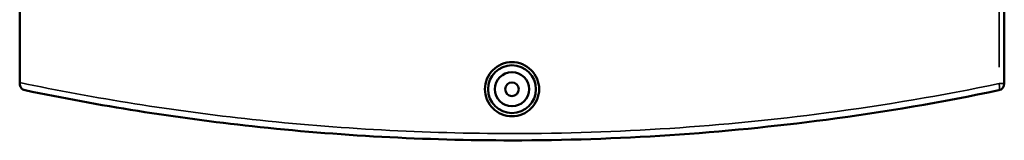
# Model space of a CAD drawing. Header units: millimetres. Extents: x -519 to 1054, y -357 to 828.
# Tile 8 of 10: x 305 to 593, y 509 to 544. Entities that reach past the tile are written whole.
import ezdxf

# ---------------------------------------------------------------- set-up
doc = ezdxf.new("R2010")
doc.units = ezdxf.units.MM
doc.layers.add('Visible (ANSI)', color=7, linetype='Continuous', lineweight=50)
doc.layers.add('Visible Narrow (ANSI)', color=7, linetype='Continuous', lineweight=35)

msp = doc.modelspace()

# ---------------------------------------------------------------- linework, layer by layer
at = {"layer": 'Visible (ANSI)'}
for p, q in [((304.93, 525.66), (304.93, 791.77)), ((592.93, 525.34), (592.93, 621.21)), ((304.93, 525.66), (304.93, 525.34))]:
    msp.add_line(p, q, dxfattribs=at)
for radius in [7, 5, 2]:
    msp.add_circle((448.93, 523.71), radius, dxfattribs=at)
msp.add_arc((590.93, 525.34), 2, 281.7603, 0, dxfattribs=at)
for points, knots in [([(456.87, 523.71), (456.87, 522.72), (456.67, 521.66), (455.86, 519.7), (455.25, 518.81), (453.84, 517.4), (452.95, 516.79), (450.99, 515.98), (449.93, 515.79), (447.94, 515.79), (446.88, 515.98), (444.92, 516.79), (444.03, 517.4), (442.62, 518.81), (442.01, 519.7), (441.2, 521.66), (441, 522.72), (441, 524.71), (441.2, 525.77), (442.01, 527.72), (442.62, 528.62), (444.03, 530.02), (444.92, 530.63), (446.88, 531.44), (447.94, 531.64), (449.93, 531.64), (450.99, 531.44), (452.95, 530.63), (453.84, 530.02), (455.25, 528.62), (455.86, 527.72), (456.67, 525.77), (456.87, 524.71), (456.87, 523.71)], [0, 0, 0, 0, 0.298721, 0.298721, 0.597442, 0.597442, 0.896124, 0.896124, 1.194807, 1.194807, 1.493489, 1.493489, 1.792172, 1.792172, 2.090893, 2.090893, 2.389614, 2.389614, 2.688334, 2.688334, 2.987055, 2.987055, 3.285738, 3.285738, 3.58442, 3.58442, 3.883103, 3.883103, 4.181785, 4.181785, 4.480506, 4.480506, 4.779227, 4.779227, 4.779227, 4.779227]), ([(306.53, 523.38), (306.53, 523.38), (306.52, 523.38), (306.3, 523.43), (306.08, 523.52), (305.69, 523.76), (305.51, 523.91), (305.22, 524.28), (305.11, 524.49), (304.97, 524.91), (304.93, 525.12), (304.93, 525.34)], [-0.3164714, -0.3164714, -0.3164714, -0.3164714, -0.3156689, -0.3156689, -0.2282011, -0.2282011, -0.1444321, -0.1444321, -0.0654642, -0.0654642, 0, 0, 0, 0]), ([(306.53, 523.38), (328.26, 518.86), (350.46, 515.32), (398.05, 510.11), (423.49, 508.71), (448.93, 508.71), (479.75, 508.71), (510.58, 510.77), (557.87, 517.04), (574.74, 519.92), (591.34, 523.38)], [0.792421, 0.792421, 0.792421, 0.792421, 7.610257, 7.610257, 15.220515, 15.220515, 15.220515, 24.440005, 24.440005, 29.648125, 29.648125, 29.648125, 29.648125])]:
    msp.add_open_spline(points, degree=3, knots=knots, dxfattribs=at)
at = {"layer": 'Visible Narrow (ANSI)'}
for p, q in [((591.4, 616.42), (591.4, 530.13)), ((591.53, 525.34), (592.93, 525.34))]:
    msp.add_line(p, q, dxfattribs=at)
msp.add_ellipse((590.93, 525.34), major_axis=(0.41, -1.96), ratio=0.227038, start_param=0.076178, end_param=1.447387, dxfattribs=at)
msp.add_open_spline([(591.4, 525.34), (574.79, 521.89), (557.91, 519.02), (510.6, 512.76), (479.77, 510.71), (448.93, 510.71), (423.48, 510.71), (398.03, 512.11), (349.9, 517.36), (327.16, 520.99), (304.93, 525.66)], degree=3, knots=[-29.648125, -29.648125, -29.648125, -29.648125, -24.440005, -24.440005, -15.220515, -15.220515, -15.220515, -7.610257, -7.610257, -0.63168, -0.63168, -0.63168, -0.63168], dxfattribs=at)

doc.saveas('drawing.dxf')
